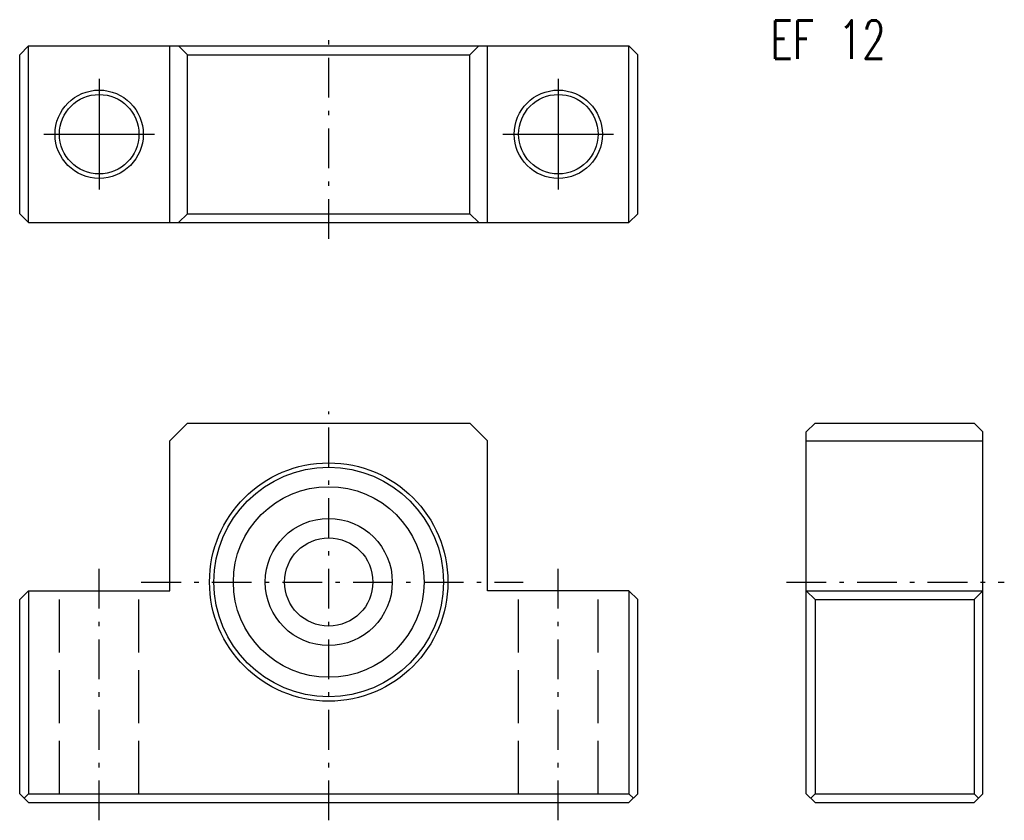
# Model space of a CAD drawing. Extents: x -35 to 77, y -27 to 64.
import ezdxf

# ---------------------------------------------------------------- set-up
doc = ezdxf.new("R2010")
doc.units = 0
doc.header["$MEASUREMENT"] = 0
for name, pattern in [('CENTER', [8, 4.5, -1.5, 0.5, -1.5]), ('L_DASH', [8, 6, -2]), ('SOLID', [0])]:
    doc.linetypes.add(name, pattern=pattern)
doc.layers.get('0').update_dxf_attribs({"linetype": 'SOLID'})
doc.styles.get("Standard").update_dxf_attribs({"font": 'txt.shx'})

msp = doc.modelspace()

# ---------------------------------------------------------------- linework, layer by layer
at = {"color": 7, "linetype": 'CENTER'}
for p, q in [((0, 38.881508), (0, 62.255493)), ((0, -27), (0, 19.307915)), ((-25.999998, -27), (-25.999998, 1.525787)), ((26, -27), (26, 1.525787)), ((-21.228468, 0), (22.029427, 0)), ((51.832787, 0), (76.513824, 0))]:
    msp.add_line(p, q, dxfattribs=at)
at = {"color": 7, "linetype": 'SOLID'}
for p, q in [((-34.000004, 60.730339), (-35.000004, 59.730339)), ((-34, 40.730339), (-34, 60.730339)), ((-34, 60.730339), (34, 60.730339)), ((-17.999998, 40.730339), (-17.999998, 60.730339)), ((-16.000004, 59.730343), (-17, 60.730339)), ((16.000004, 59.730343), (16.999996, 60.730335)), ((18, 40.730339), (18, 60.730339)), ((34, 40.730339), (34, 60.730339)), ((35, 59.730339), (34, 60.730339)), ((-35, 41.730339), (-35, 59.730339)), ((-15.999998, 41.730339), (-15.999998, 59.730339)), ((-15.999998, 59.730339), (16, 59.730339)), ((16, 41.730339), (16, 59.730339)), ((35, 41.730339), (35, 59.730339)), ((-25.999998, 57.000336), (-25.999998, 44.460342)), ((26, 57.000336), (26, 44.460342)), ((-32.270004, 50.730339), (-19.729994, 50.730339)), ((19.730003, 50.730339), (32.269997, 50.730339)), ((-35.000004, 41.730343), (-34.000004, 40.730343)), ((-16.000004, 41.730335), (-17, 40.730339)), ((-15.999998, 41.730339), (16, 41.730339)), ((16.000004, 41.730331), (16.999996, 40.730339)), ((35, 41.730339), (34, 40.730339)), ((-34, 40.730339), (34, 40.730339)), ((-16, 17.999998), (-18, 15.999999)), ((-15.999998, 18), (16, 18)), ((16.000006, 17.999994), (17.999996, 16.000002)), ((55.091576, 18.000002), (54.091572, 17)), ((55.091576, 18), (73.091576, 18)), ((73.091583, 18), (74.091576, 17.000004)), ((54.091576, -24), (54.091576, 17)), ((74.091576, -24), (74.091576, 17)), ((-17.999998, -1), (-17.999998, 16)), ((18, -1), (18, 16)), ((54.091576, 16.000004), (74.091576, 16.000004)), ((-34, -1.000004), (-35, -2.000005)), ((-34, -1), (-17.999998, -1)), ((-34, -1), (-34, -24)), ((34, -1), (18, -1)), ((34, -1), (35, -2)), ((34, -1), (34, -24)), ((54.091576, -1), (74.091576, -1)), ((55.091576, -1.999999), (54.091579, -1.000001)), ((73.091576, -1.999999), (74.091576, -0.999998)), ((-35, -24), (-35, -2)), ((35, -24), (35, -2)), ((55.091576, -2), (73.091576, -2)), ((55.091576, -2), (55.091576, -24)), ((73.091576, -2), (73.091576, -24)), ((-34.999996, -24.000004), (-33.999996, -25.000004)), ((-34.000004, -23.999998), (-34.500004, -24.499996)), ((-34, -24), (34, -24)), ((34.5, -24.5), (33.999996, -24)), ((35, -23.999998), (34, -25)), ((54.091572, -24), (55.091572, -25.000002)), ((55.091576, -24), (54.591572, -24.500002)), ((55.091576, -24), (73.091576, -24)), ((73.091568, -24), (73.591568, -24.5)), ((74.091576, -23.999996), (73.091576, -24.999998)), ((-34, -25), (34, -25)), ((55.091576, -25), (73.091576, -25))]:
    msp.add_line(p, q, dxfattribs=at)
at = {"color": 7, "linetype": 'L_DASH'}
for p, q in [((-30.499998, -24), (-30.499998, -1)), ((-21.499998, -24), (-21.499998, -1)), ((21.5, -24), (21.5, -1)), ((30.5, -24), (30.5, -1))]:
    msp.add_line(p, q, dxfattribs=at)
at = {"color": 7, "linetype": 'SOLID'}
for centre, radius in [((-25.999998, 50.730339), 5), ((-25.999998, 50.730339), 4.5), ((26, 50.730339), 5), ((26, 50.730339), 4.5), ((0, 0), 13.5), ((0, 0), 13), ((0, 0), 10.800003), ((0, 0), 7.199997), ((0, 0), 5)]:
    msp.add_circle(centre, radius, dxfattribs=at)

# ---------------------------------------------------------------- texts
at = {"color": 7, "linetype": 'SOLID', "width": 0.715577}
msp.add_text('EF 12', height=4.356, dxfattribs=at).set_placement((50.017899, 59.275284))

doc.saveas('drawing.dxf')
